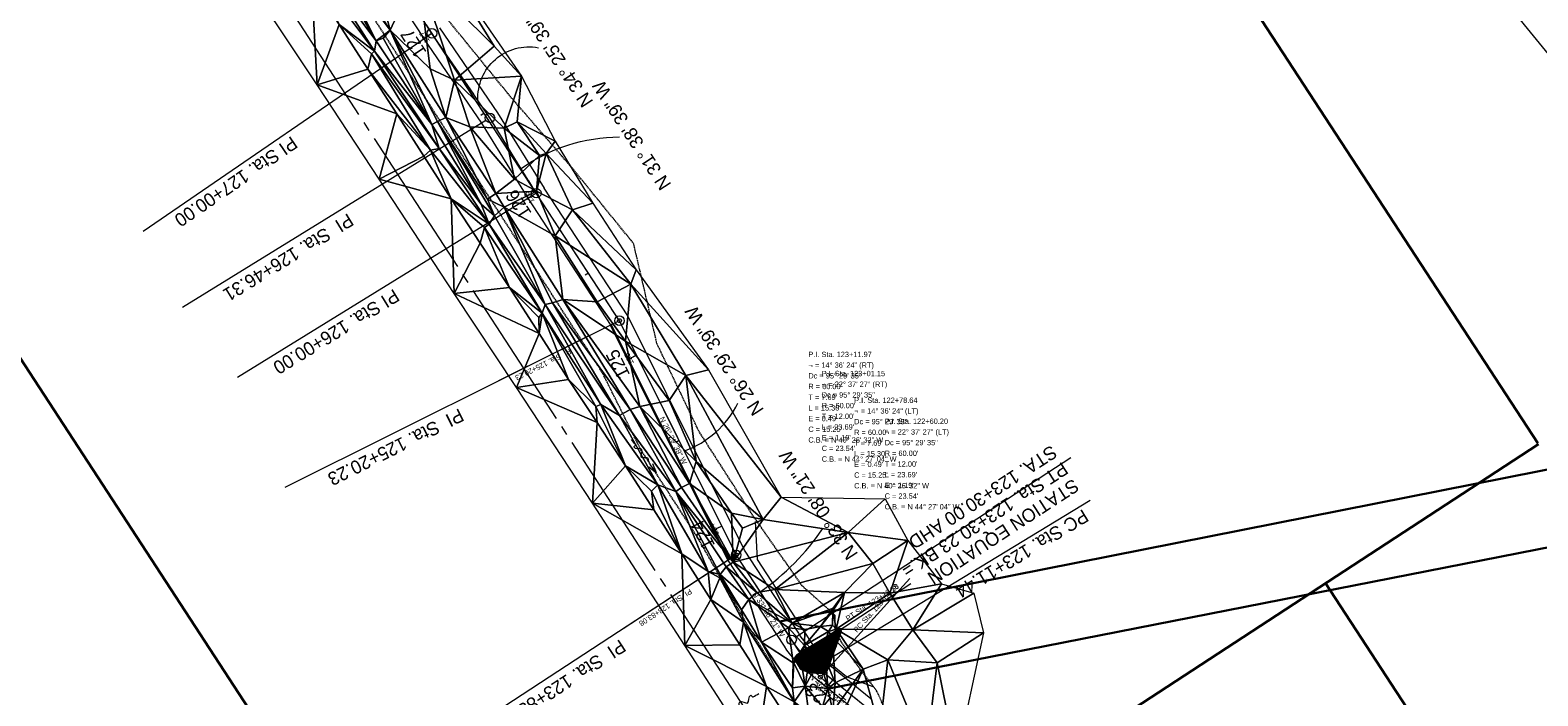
# Model space of a CAD drawing. Extents: x 2399984 to 2508823, y 556481 to 592637.
# Tile 22 of 158: x 2438428 to 2439218, y 562695 to 563043. Entities that reach past the tile are written whole.
import ezdxf
from ezdxf.enums import TextEntityAlignment as Align

# ---------------------------------------------------------------- set-up
doc = ezdxf.new("R2010")
doc.units = 0
doc.header["$MEASUREMENT"] = 0
for name, pattern in [('cl20', [100, 5, -5, 80, -5, 5]), ('cl50', [100, 7.5, -7.5, 70, -7.5, 7.5]), ('constlimit', [0.85, 0.65, -0.1, -0.1]), ('fencepr', [1, 0.925, 0.075]), ('stream', [1.4, 0.7, -0.1, 0.1, -0.1, 0.1, -0.1, 0.1, -0.1])]:
    doc.linetypes.add(name, pattern=pattern)
for name, color, linetype, lineweight in [('DR_X_Flow_Arrow', 151, 'Continuous', 0), ('DT_X_Triangles', 91, 'Continuous', 0), ('EV_Ecological_Wetlands', 151, 'stream', 13), ('GE_P_CL_20', 7, 'cl20', 13), ('GE_P_CL_50', 7, 'cl50', 13), ('PV_P_Bikeway', 193, 'Continuous', 13), ('RD_P_Fence', 230, 'fencepr', 13), ('RW_P_Const_Limits', 120, 'constlimit', 0), ('RW_X_CL_20', 6, 'cl20', 0)]:
    doc.layers.add(name, color=color, linetype=linetype, lineweight=lineweight)
for name, color, linetype, lineweight, plot in [('GK_Visualization', 30, 'Continuous', 13, False), ('SC_Scratch1', 7, 'Continuous', 0, False), ('SC_Scratch2', 7, 'Continuous', 0, False)]:
    doc.layers.add(name, color=color, linetype=linetype, lineweight=lineweight, plot=plot)
doc.styles.add('Style-font30', font='font30.shx')
doc.styles.add('Style-font31', font='font31.shx')

# ---------------------------------------------------------------- blocks, each defined once
blk = doc.blocks.new('X_27')
at = {"layer": 'GK_Visualization', "color": 1, "linetype": 'Continuous', "lineweight": 0}
for p, q in [((-0.07, -0.07), (0.07, 0.07)), ((-0.07, 0.07), (0.07, -0.07))]:
    blk.add_line(p, q, dxfattribs=at)
blk = doc.blocks.new('X_57')
at = {"layer": 'GK_Visualization', "color": 1, "linetype": 'Continuous', "lineweight": 0}
for p, q in [((-0.07, -0.07), (0.07, 0.07)), ((-0.07, 0.07), (0.07, -0.07))]:
    blk.add_line(p, q, dxfattribs=at)
blk = doc.blocks.new('X_58')
at = {"layer": 'GK_Visualization', "color": 1, "linetype": 'Continuous', "lineweight": 0}
for p, q in [((-0.07, -0.07), (0.07, 0.07)), ((-0.07, 0.07), (0.07, -0.07))]:
    blk.add_line(p, q, dxfattribs=at)
blk = doc.blocks.new('DFL-X_15')
at = {"layer": 'DR_X_Flow_Arrow', "color": 151, "linetype": 'Continuous', "lineweight": 0, "flags": 128}
blk.add_lwpolyline([(-0.08, -0.021), (0, 0), (-0.08, 0.021)], dxfattribs=at)
at = {"layer": 'DR_X_Flow_Arrow', "color": 151, "linetype": 'Continuous', "lineweight": 0}
blk.add_open_spline([(0, 0), (-0.028, 0), (-0.055, 0), (-0.083, 0), (-0.094, 0), (-0.105, 0.005), (-0.116, 0.008), (-0.123, 0.01), (-0.13, 0.013), (-0.137, 0.015), (-0.155, 0.02), (-0.164, -0.02), (-0.179, -0.022), (-0.197, -0.024), (-0.213, 0.018), (-0.228, 0.019), (-0.244, 0.021), (-0.265, -0.028), (-0.284, -0.022), (-0.291, -0.019), (-0.287, 0.001), (-0.295, 0.001), (-0.313, 0), (-0.332, 0), (-0.35, 0)], degree=3, knots=[0, 0, 0, 0, 0.203531, 0.203531, 0.203531, 0.286234, 0.286234, 0.286234, 0.340272, 0.340272, 0.340272, 0.477755, 0.477755, 0.477755, 0.633727, 0.633727, 0.633727, 0.804111, 0.804111, 0.804111, 0.865463, 0.865463, 0.865463, 1, 1, 1, 1], dxfattribs=at)
blk = doc.blocks.new('DFL-X_16')
at = {"layer": 'DR_X_Flow_Arrow', "color": 151, "linetype": 'Continuous', "lineweight": 0, "flags": 128}
blk.add_lwpolyline([(-0.08, -0.021), (0, 0), (-0.08, 0.022)], dxfattribs=at)
at = {"layer": 'DR_X_Flow_Arrow', "color": 151, "linetype": 'Continuous', "lineweight": 0}
blk.add_open_spline([(0, 0), (-0.028, 0), (-0.055, 0), (-0.083, 0), (-0.094, 0), (-0.105, 0.005), (-0.116, 0.008), (-0.123, 0.01), (-0.13, 0.013), (-0.137, 0.015), (-0.155, 0.02), (-0.164, -0.02), (-0.179, -0.022), (-0.197, -0.024), (-0.213, 0.018), (-0.228, 0.02), (-0.244, 0.021), (-0.265, -0.028), (-0.284, -0.022), (-0.291, -0.019), (-0.287, 0.001), (-0.295, 0.001), (-0.313, 0), (-0.332, 0), (-0.35, 0)], degree=3, knots=[0, 0, 0, 0, 0.203531, 0.203531, 0.203531, 0.286234, 0.286234, 0.286234, 0.340272, 0.340272, 0.340272, 0.477755, 0.477755, 0.477755, 0.633727, 0.633727, 0.633727, 0.804111, 0.804111, 0.804111, 0.865463, 0.865463, 0.865463, 1, 1, 1, 1], dxfattribs=at)
blk = doc.blocks.new('X_158')
at = {"layer": 'GK_Visualization', "color": 1, "linetype": 'Continuous', "lineweight": 0}
for p, q in [((-0.07, -0.07), (0.07, 0.07)), ((-0.07, 0.07), (0.07, -0.07))]:
    blk.add_line(p, q, dxfattribs=at)
blk = doc.blocks.new('X_159')
at = {"layer": 'GK_Visualization', "color": 1, "linetype": 'Continuous', "lineweight": 0}
for p, q in [((-0.07, -0.07), (0.07, 0.07)), ((-0.07, 0.07), (0.07, -0.07))]:
    blk.add_line(p, q, dxfattribs=at)
blk = doc.blocks.new('SURVPN-CROSS_100')
at = {"layer": 'GK_Visualization', "color": 30, "linetype": 'Continuous', "lineweight": 0}
for p, q in [((0.07, 0), (-0.07, 0)), ((0, 0.07), (0, -0.07))]:
    blk.add_line(p, q, dxfattribs=at)
blk = doc.blocks.new('SURVPN-CROSS_101')
at = {"layer": 'GK_Visualization', "color": 30, "linetype": 'Continuous', "lineweight": 0}
for p, q in [((0.07, 0), (-0.07, 0)), ((0, 0.07), (0, -0.07))]:
    blk.add_line(p, q, dxfattribs=at)
blk = doc.blocks.new('SURVPN-CROSS_102')
at = {"layer": 'GK_Visualization', "color": 30, "linetype": 'Continuous', "lineweight": 0}
for p, q in [((0.07, 0), (-0.07, 0)), ((0, 0.07), (0, -0.07))]:
    blk.add_line(p, q, dxfattribs=at)
blk = doc.blocks.new('SURVPN-CROSS_103')
at = {"layer": 'GK_Visualization', "color": 30, "linetype": 'Continuous', "lineweight": 0}
for p, q in [((0.07, 0), (-0.07, 0)), ((0, 0.07), (0, -0.07))]:
    blk.add_line(p, q, dxfattribs=at)
blk = doc.blocks.new('X_160')
at = {"layer": 'GK_Visualization', "color": 1, "linetype": 'Continuous', "lineweight": 0}
for p, q in [((-0.07, -0.07), (0.07, 0.07)), ((-0.07, 0.07), (0.07, -0.07))]:
    blk.add_line(p, q, dxfattribs=at)
blk = doc.blocks.new('X_161')
at = {"layer": 'GK_Visualization', "color": 1, "linetype": 'Continuous', "lineweight": 0}
for p, q in [((-0.07, -0.07), (0.07, 0.07)), ((-0.07, 0.07), (0.07, -0.07))]:
    blk.add_line(p, q, dxfattribs=at)
blk = doc.blocks.new('X_162')
at = {"layer": 'GK_Visualization', "color": 1, "linetype": 'Continuous', "lineweight": 0}
for p, q in [((-0.07, -0.07), (0.07, 0.07)), ((-0.07, 0.07), (0.07, -0.07))]:
    blk.add_line(p, q, dxfattribs=at)

msp = doc.modelspace()

# ---------------------------------------------------------------- hatches: boundary and pattern name
at = {"layer": 'EV_Ecological_Wetlands', "linetype": 'Continuous'}
h = msp.add_hatch(dxfattribs=at)
h.set_pattern_fill('HATCH', color=256, style=0, pattern_type=2)
h.set_pattern_definition([(168.1391, (2438810.34832, 562695.60616), (-0.0513842, -0.2446623), [])])
h.paths.add_polyline_path([(2438853.19, 562729.77), (2438852.39, 562730), (2438845.91, 562725.9), (2438831.8, 562717.37), (2438829.86, 562716.11), (2438828.61, 562714.41), (2438829.75, 562712.02), (2438831.8, 562708.72), (2438833.96, 562707.81), (2438836.8, 562707.01), (2438839.99, 562706.67), (2438842.27, 562706.56), (2438844.2, 562706.33), (2438845.79, 562707.7), (2438853.42, 562728.52)])
h = msp.add_hatch(dxfattribs=at)
h.set_pattern_fill('HATCH', color=256, style=0, pattern_type=2)
h.set_pattern_definition([(213.13908, (2438772.7972, 562673.42671), (0.1366683, -0.2093365), [])])
h.paths.add_polyline_path([(2438845.91, 562725.9), (2438831.8, 562717.37), (2438829.86, 562716.11), (2438828.61, 562714.41), (2438829.75, 562712.02), (2438831.8, 562708.72), (2438833.96, 562707.81), (2438836.8, 562707.01), (2438839.99, 562706.67), (2438842.27, 562706.56), (2438844.2, 562706.33), (2438845.79, 562707.7), (2438852.1, 562724.91), (2438850.11, 562728.21), (2438850.11, 562728.55)])

# ---------------------------------------------------------------- linework, layer by layer
at = {"layer": 'EV_Ecological_Wetlands', "linetype": 'Continuous', "flags": 128}
for points in [[(2438853.19, 562729.77), (2438852.39, 562730), (2438845.91, 562725.9), (2438831.8, 562717.37), (2438829.86, 562716.11), (2438828.61, 562714.41), (2438829.75, 562712.02), (2438831.8, 562708.72), (2438833.96, 562707.81), (2438836.8, 562707.01), (2438839.99, 562706.67), (2438842.27, 562706.56), (2438844.2, 562706.33), (2438845.79, 562707.7), (2438853.42, 562728.52), (2438853.19, 562729.77)], [(2438845.91, 562725.9), (2438831.8, 562717.37), (2438829.86, 562716.11), (2438828.61, 562714.41), (2438829.75, 562712.02), (2438831.8, 562708.72), (2438833.96, 562707.81), (2438836.8, 562707.01), (2438839.99, 562706.67), (2438842.27, 562706.56), (2438844.2, 562706.33), (2438845.79, 562707.7), (2438852.1, 562724.91), (2438850.11, 562728.21), (2438850.11, 562728.55), (2438845.91, 562725.9)]]:
    msp.add_lwpolyline(points, close=True, dxfattribs=at)
at = {"layer": 'GE_P_CL_20'}
for p, q in [((2438737, 562891.28), (2438516.53, 563228.98)), ((2438798.19, 562768.53), (2438737, 562891.28)), ((2438832.38, 562716.15), (2438798.19, 562768.53)), ((2438855.63, 562692.41), (2438842.28, 562704.54))]:
    msp.add_line(p, q, dxfattribs=at)
at = {"layer": 'GE_P_CL_20', "linetype": 'Continuous'}
for p, q in [((2438638.73, 563041.81), (2438637.05, 563040.72)), ((2438666.06, 562999.94), (2438664.39, 562998.85)), ((2438693.4, 562958.08), (2438691.72, 562956.98)), ((2438720.73, 562916.21), (2438719.05, 562915.12)), ((2438736.11, 562890.84), (2438673.69, 562859.72)), ((2438746.03, 562873.18), (2438744.24, 562872.28)), ((2438768.33, 562828.43), (2438766.54, 562827.53)), ((2438790.64, 562783.68), (2438788.85, 562782.79)), ((2438797.35, 562767.98), (2438738.91, 562729.83)), ((2438842.95, 562705.28), (2438889.14, 562756.13)), ((2438833.22, 562716.7), (2438889.7, 562753.58)), ((2438816.27, 562740.84), (2438814.6, 562739.74)), ((2438845.45, 562701.67), (2438844.1, 562700.19))]:
    msp.add_line(p, q, dxfattribs=at)
for centre in [(2438737, 562891.28), (2438798.19, 562768.53), (2438832.38, 562716.15), (2438842.28, 562704.54)]:
    msp.add_circle(centre, 1, dxfattribs=at)
at = {"layer": 'GE_P_CL_20', "extrusion": (0, 0, -1)}
msp.add_arc((-2438882.63, 562748.95), 60, 312.25438, 326.86092, dxfattribs=at)
at = {"layer": 'GE_P_CL_50'}
for p, q in [((2438638.73, 563041.81), (2438516.53, 563228.98)), ((2438669.1, 562997.5), (2438638.73, 563041.81)), ((2438693.4, 562958.08), (2438669.1, 562997.5)), ((2438737, 562891.28), (2438693.4, 562958.08)), ((2438798.19, 562768.53), (2438737, 562891.28)), ((2438827.21, 562724.09), (2438798.19, 562768.53)), ((2438865.65, 562689.3), (2438839.76, 562710.2))]:
    msp.add_line(p, q, dxfattribs=at)
at = {"layer": 'GE_P_CL_50', "linetype": 'Continuous'}
for p, q in [((2438636.67, 563040.4), (2438487.34, 562938.05)), ((2438638.73, 563041.81), (2438634.54, 563039.08)), ((2438666.97, 562996.19), (2438507.94, 562898.18)), ((2438691.27, 562956.76), (2438536.82, 562861.58)), ((2438693.4, 562958.08), (2438689.21, 562955.34)), ((2438734.77, 562890.17), (2438561.59, 562803.85)), ((2438746.03, 562873.18), (2438741.55, 562870.95)), ((2438829.3, 562725.45), (2438973.55, 562819.63)), ((2438842.06, 562711.18), (2438983.68, 562797.32)), ((2438790.64, 562783.68), (2438786.16, 562781.45)), ((2438796.1, 562767.16), (2438650, 562671.78)), ((2438848.65, 562703.02), (2438845.51, 562699.13))]:
    msp.add_line(p, q, dxfattribs=at)
for centre in [(2438638.73, 563041.81), (2438669.1, 562997.5), (2438693.4, 562958.08), (2438737, 562891.28), (2438798.19, 562768.53), (2438827.21, 562724.09), (2438839.76, 562710.2)]:
    msp.add_circle(centre, 2.5, dxfattribs=at)
at = {"layer": 'GE_P_CL_50', "linetype": 'Continuous', "extrusion": (0, 0, -1)}
for centre, radius, start, end in [((-2438689.57, 563007.97), 26.78, 357.20064, 100.63692), ((-2438737.47, 562897.68), 89.88, 54.63587, 89.7435)]:
    msp.add_arc(centre, radius, start, end, dxfattribs=at)
at = {"layer": 'GE_P_CL_50', "linetype": 'Continuous'}
for centre, radius, start, end in [((2438753.74, 562870.76), 50.74, 289.90091, 333.39759), ((2438739.68, 562852.51), 125.32, 304.54858, 326.00224)]:
    msp.add_arc(centre, radius, start, end, dxfattribs=at)
at = {"layer": 'GE_P_CL_50', "extrusion": (0, 0, -1)}
msp.add_arc((-2438877.45, 562756.89), 60, 308.91604, 326.86092, dxfattribs=at)
at = {"layer": 'GK_Visualization', "color": 1, "flags": 128}
for points in [[(2438832.38, 562716.15), (2438798.19, 562768.53), (2438737, 562891.28), (2438516.53, 563228.98), (2438451.46, 563305.92), (2438322.11, 563526.77), (2438051.49, 563959.19, 0.050315)], [(2438934.14, 562575.7, -0.038042), (2438929.75, 562583.69), (2438912.62, 562621.43, 0.038042), (2438908.23, 562629.42), (2438878.2, 562675.41, 0.07846), (2438865.65, 562689.3), (2438839.76, 562710.2, -0.07846), (2438827.21, 562724.09)]]:
    msp.add_lwpolyline(points, format="xyb", dxfattribs=at)
msp.add_lwpolyline([(2438693.4, 562958.08), (2438669.1, 562997.5), (2438638.73, 563041.81)], dxfattribs=at)
at = {"layer": 'GK_Visualization', "color": 30, "extrusion": (0, 0, -1)}
msp.add_arc((-2438877.45, 562756.89), 60, 308.91604, 326.86092, dxfattribs=at)
at = {"layer": 'PV_P_Bikeway'}
for p, q in [((2438634.57, 563039.03), (2438512.51, 563225.99)), ((2438673.29, 563000.22), (2438642.85, 563044.64)), ((2438664.91, 562994.77), (2438634.6, 563038.98)), ((2438689.14, 562955.45), (2438664.91, 562994.77)), ((2438697.65, 562960.7), (2438673.29, 563000.22)), ((2438732.66, 562888.79), (2438689.17, 562955.4)), ((2438741.35, 562893.77), (2438697.62, 562960.76)), ((2438802.53, 562771.02), (2438741.35, 562893.77)), ((2438741.52, 562893.42), (2438741.41, 562893.69)), ((2438793.84, 562766.04), (2438732.66, 562888.79)), ((2438823.45, 562720.69), (2438793.84, 562766.04)), ((2438830.96, 562727.48), (2438802.53, 562771.02)), ((2438868.79, 562693.19), (2438843.51, 562713.6)), ((2438862.51, 562685.41), (2438836, 562706.81))]:
    msp.add_line(p, q, dxfattribs=at)
at = {"layer": 'PV_P_Bikeway', "extrusion": (0, 0, -1)}
for centre in [(-2438881.2, 562760.28), (-2438873.69, 562753.49)]:
    msp.add_arc(centre, 60, 308.91604, 326.86092, dxfattribs=at)
at = {"layer": 'RD_P_Fence'}
for p, q in [((2438809.3, 562766.14), (2438808.21, 562786.11)), ((2438839.08, 562720.53), (2438809.3, 562766.14)), ((2438856.04, 562704.77), (2438842.96, 562715.32)), ((2438869.91, 562699.52), (2438856.04, 562704.77))]:
    msp.add_line(p, q, dxfattribs=at)
at = {"layer": 'RD_P_Fence', "extrusion": (0, 0, -1)}
msp.add_arc((-2438882.63, 562748.95), 52, 319.70273, 326.86092, dxfattribs=at)
at = {"layer": 'RW_P_Const_Limits'}
for p, q in [((2438806.56, 562789.81), (2438778.56, 562833.48)), ((2438832.77, 562752.3), (2438806.56, 562789.81)), ((2438850.11, 562728.21), (2438850.05, 562736.87)), ((2438850.11, 562728.21), (2438852.69, 562723.93)), ((2438860.39, 562712.37), (2438852.69, 562723.93))]:
    msp.add_line(p, q, dxfattribs=at)
at = {"layer": 'RW_P_Const_Limits', "flags": 128}
for points in [[(2438778.56, 562833.48), (2438778.59, 562833.42), (2438756.66, 562879.24), (2438744.43, 562931.68), (2438712.71, 562970.69), (2438679.71, 563008.85), (2438647.96, 563047.84), (2438618.38, 563088.24), (2438590.89, 563130.01), (2438568.4, 563175.03), (2438538.2, 563215.96), (2438508.97, 563257.51), (2438454.03, 563337.2), (2438441.5, 563367.71), (2438441.5, 563367.71)], [(2438778.14, 562777.45), (2438748.07, 562823.91), (2438727.99, 562864.19), (2438500.16, 563217.38), (2438487.39, 563232.46), (2438486.64, 563238.37)], [(2438831.37, 562687.64), (2438831.37, 562687.64), (2438803.53, 562732.81), (2438778.14, 562777.45)], [(2438850.05, 562736.87), (2438832.45, 562752.63), (2438832.77, 562752.3), (2438832.77, 562752.3)], [(2438860.39, 562712.37), (2438860.39, 562712.37), (2438860.39, 562712.37)], [(2438872.13, 562696.88), (2438860.39, 562712.37), (2438860.39, 562712.37)], [(2439032.27, 562467.26), (2439000.25, 562506.9), (2438968.43, 562545.48), (2438939.27, 562584.92), (2438911.18, 562625.88), (2438884.51, 562668.19), (2438872.13, 562696.88)]]:
    msp.add_lwpolyline(points, dxfattribs=at)
at = {"layer": 'RW_X_CL_20'}
for p, q in [((2439330.9, 561875.89), (2438239.32, 563554.6)), ((2442616.69, 558860.03), (2438921.81, 563402.2))]:
    msp.add_line(p, q, dxfattribs=at)
at = {"layer": 'SC_Scratch1', "color": 4, "lineweight": 30}
for p, q in [((2439218.21, 562827.16), (2438494.2, 563936.13)), ((2438680.94, 562476.39), (2437915.18, 563649.32)), ((2438673.58, 562470.77), (2439218.59, 562826.58)), ((2439871.8, 561582.27), (2439107, 562753.73))]:
    msp.add_line(p, q, dxfattribs=at)
at = {"layer": 'SC_Scratch1', "color": 2, "lineweight": 30}
for p, q in [((2438820.98, 562733.62), (2441530.64, 563270.07)), ((2438846.09, 562698.47), (2441481.01, 563215.56))]:
    msp.add_line(p, q, dxfattribs=at)
at = {"layer": 'SC_Scratch2', "color": 4, "linetype": 'Continuous', "lineweight": 30}
msp.add_line((2438793.71, 562766.3), (2438732.53, 562889.05), dxfattribs=at)

# ---------------------------------------------------------------- block references
at = {"layer": 'DR_X_Flow_Arrow', "color": 151, "linetype": 'Continuous', "lineweight": 0, "xscale": 62.5, "yscale": 62.5, "zscale": 62.5}
for name, p, rotation in [('DFL-X_15', (2438756.37, 562811.52), 306.7034486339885), ('DFL-X_16', (2438791.25, 562684.7), 210.9795999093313)]:
    msp.add_blockref(name, p, dxfattribs=dict(at, rotation=rotation))
at = {"layer": 'GK_Visualization', "color": 1, "linetype": 'Continuous', "lineweight": 0}
for name, p in [('X_162', (2438638.73, 563041.81)), ('X_161', (2438669.1, 562997.5)), ('X_160', (2438693.4, 562958.08)), ('X_58', (2438737, 562891.28)), ('X_57', (2438798.19, 562768.53)), ('X_159', (2438827.21, 562724.09)), ('X_27', (2438836.59, 562709.72)), ('X_158', (2438839.76, 562710.2))]:
    msp.add_blockref(name, p, dxfattribs=at)
at = {"layer": 'GK_Visualization', "color": 30, "linetype": 'Continuous', "lineweight": 0}
for name, p in [('SURVPN-CROSS_103', (2438877.45, 562756.89)), ('SURVPN-CROSS_100', (2438827.21, 562724.09)), ('SURVPN-CROSS_102', (2438832.38, 562716.15)), ('SURVPN-CROSS_101', (2438839.76, 562710.2))]:
    msp.add_blockref(name, p, dxfattribs=at)

# ---------------------------------------------------------------- texts
at = {"layer": 'GE_P_CL_20', "linetype": 'Continuous', "style": 'Style-font31'}
for s, rotation, p in [('127', 123.13908, (2438636.01, 563040.48)), ('126', 123.13908, (2438690.83, 562956.52)), ('125', 116.49428, (2438743.31, 562871.91)), ('124', 116.49428, (2438787.9, 562782.46)), ('123', 137.74562, (2438843.4, 562699.48))]:
    msp.add_text(s, height=2.8, rotation=rotation, dxfattribs=at).set_placement(p, align=Align.CENTER)
for s, rotation, p in [('PI  Sta. 125+20.23', 206.49428, (2438710.78, 562876.65)), ('PI  Sta. 123+83.08', 213.13908, (2438773.83, 562750.96)), ('PT Sta. 123+19.58', 33.13908, (2438856.74, 562733.73)), ('PC Sta. 123+04.28', 47.74562, (2438861.42, 562727.69))]:
    msp.add_text(s, height=2.8, rotation=rotation, dxfattribs=at).set_placement(p)
for s, p in [('P.I. Sta. 123+11.97', (2438836, 562875)), ('¬', (2438836, 562869.4)), ('= 14%%d 36\' 24" (RT)', (2438839.5, 562869.4)), ('Dc = 95%%d 29\' 35"', (2438836, 562863.8)), ("R = 60.00'", (2438836, 562858.2)), ('¬', (2438843, 562859.4)), ('P.I. Sta. 123+01.15', (2438843, 562865)), ('= 22%%d 37\' 27" (RT)', (2438846.5, 562859.4)), ("T = 7.69'", (2438836, 562852.6)), ('Dc = 95%%d 29\' 35"', (2438843, 562853.8)), ('P.I. Sta. 122+78.64', (2438860, 562851)), ("L = 15.30'", (2438836, 562847)), ("T = 12.00'", (2438843, 562842.6)), ("R = 60.00'", (2438843, 562848.2)), ('¬', (2438860, 562845.4)), ('= 14%%d 36\' 24" (LT)', (2438863.5, 562845.4)), ("C = 15.25'", (2438836, 562835.8)), ("E = 0.49'", (2438836, 562841.4)), ("L = 23.69'", (2438843, 562837)), ('Dc = 95%%d 29\' 35"', (2438860, 562839.8)), ('P.I. Sta. 122+60.20', (2438876, 562840)), ('= 22%%d 37\' 27" (LT)', (2438879.5, 562834.4)), ('C.B. = N 40%%d 26\' 32" W', (2438836, 562830.2)), ("E = 1.19'", (2438843, 562831.4)), ("T = 7.69'", (2438860, 562828.6)), ("R = 60.00'", (2438860, 562834.2)), ('¬', (2438876, 562834.4)), ('Dc = 95%%d 29\' 35"', (2438876, 562828.8)), ("C = 23.54'", (2438843, 562825.8)), ('C.B. = N 44%%d 27\' 04" W', (2438843, 562820.2)), ("L = 15.30'", (2438860, 562823)), ("R = 60.00'", (2438876, 562823.2)), ("C = 15.25'", (2438860, 562811.8)), ("E = 0.49'", (2438860, 562817.4)), ("T = 12.00'", (2438876, 562817.6)), ("L = 23.69'", (2438876, 562812)), ('C.B. = N 40%%d 26\' 32" W', (2438860, 562806.2)), ("E = 1.19'", (2438876, 562806.4)), ("C = 23.54'", (2438876, 562800.8)), ('C.B. = N 44%%d 27\' 04" W', (2438876, 562795.2))]:
    msp.add_text(s, height=2.8, dxfattribs=at).set_placement(p, align=Align.TOP_LEFT)
for s, rotation, p in [('N 26%%d 29\' 39" W', 296.49428, (2438766.44, 562829.1)), ('N 33%%d 08\' 21" W', 303.13908, (2438816.33, 562738.18)), ('N 47%%d 44\' 44" W', 317.74562, (2438848.17, 562697.3))]:
    msp.add_text(s, height=2.8, rotation=rotation, dxfattribs=at).set_placement(p, align=Align.TOP_CENTER)
at = {"layer": 'GE_P_CL_50', "linetype": 'Continuous', "style": 'Style-font31'}
for s, p in [('N 34%%d 25\' 39" W', (2438699.56, 563029.84)), ('N 31%%d 38\' 39" W', (2438740.48, 562986.46)), ('N 26%%d 29\' 39" W', (2438789, 562868.37)), ('N 33%%d 08\' 21" W', (2438838.33, 562792.81))]:
    msp.add_text(s, height=7, rotation=123.13908, dxfattribs=at).set_placement(p, align=Align.TOP_CENTER)
for s, rotation, p in [('127', 123.13908, (2438631.94, 563038.5)), ('126', 123.13908, (2438686.98, 562954.18)), ('125', 116.49428, (2438739.23, 562870)), ('124', 116.49428, (2438783.78, 562780.63)), ('123', 141.08396, (2438843.86, 562697.25))]:
    msp.add_text(s, height=7, rotation=rotation, dxfattribs=at).set_placement(p, align=Align.CENTER)
for s, rotation, p in [('PI Sta. 127+00.00', 214.42757, (2438565.08, 562988.28)), ('PI  Sta. 126+46.31', 211.64413, (2438594.76, 562947.79)), ('PI Sta. 126+00.00', 211.64413, (2438618.77, 562908.2)), ('PI  Sta. 125+20.23', 206.49428, (2438653.06, 562845.5)), ('PC Sta. 123+11.44', 211.30997, (2438979.97, 562792.76)), ('PI  Sta. 123+83.08', 213.13908, (2438737.3, 562724.6))]:
    msp.add_text(s, height=7, rotation=rotation, dxfattribs=at).set_placement(p)
at = {"layer": 'GE_P_CL_50', "linetype": 'Continuous', "insert": (2438963.25, 562826.45), "char_height": 7, "attachment_point": 7, "rotation": 213.13908, "line_spacing_factor": 0.9, "style": 'Style-font31'}
msp.add_mtext('STATION EQUATION\\PPT Sta. 123+30.23 BK.=\\PSTA. 123+30.00 AHD.\\P', dxfattribs=at)
at = {"layer": 'GK_Visualization', "color": 1, "style": 'Style-font30'}
for s, p in [('TEMP10019', (2438638.73, 563041.81)), ('TEMP10018', (2438669.1, 562997.5)), ('TEMP10017', (2438693.4, 562958.08)), ('TEMP38', (2438737, 562891.28)), ('TEMP37', (2438798.19, 562768.53)), ('TEMP10016', (2438827.21, 562724.09)), ('TEMP107', (2438836.59, 562709.72)), ('TEMP10015', (2438839.76, 562710.2))]:
    msp.add_text(s, height=0.14, dxfattribs=at).set_placement(p, align=Align.RIGHT)

# ---------------------------------------------------------------- meshes
at = {"layer": 'DT_X_Triangles'}
mesh = msp.add_polyface(dxfattribs=at)
corners = [(2438459.1, 563197.43), (2438500.89, 563183.08), (2438489.74, 563150.12), (2438485.98, 563228.7), (2438523.66, 563180.92), (2438519.05, 563177.33), (2438515.46, 563160.98), (2438530.04, 563138.88), (2438534.35, 563081.25), (2438490.04, 563215.64), (2438519.6, 563168.96), (2438516.33, 563166.91), (2438551.52, 563127.6), (2438548.33, 563125.91), (2438528.87, 563186.12), (2438560.21, 563132.21), (2438554.5, 563130.24), (2438535.46, 563209.98), (2438544.44, 563172.36), (2438557.75, 563144.88), (2438546.15, 563124.14), (2438545.53, 563115.38), (2438561.01, 563091.86), (2438575.6, 563069.21), (2438578.61, 563014.82), (2438565.23, 563165.92), (2438581.58, 563085.35), (2438580.28, 563076.79), (2438554.21, 563215.53), (2438581.56, 563183.01), (2438571.1, 563179.56), (2438587.14, 563100.16), (2438600.84, 563110.39), (2438576.96, 563075.12)]
mesh.append_faces([[corners[k] for k in face] for face in [(0, 1, 2), (3, 4, 5), (2, 1, 6), (2, 6, 7), (2, 7, 8), (9, 5, 10), (9, 10, 11), (9, 11, 1), (1, 11, 6), (6, 11, 10), (6, 10, 7), (5, 4, 12), (5, 12, 10), (10, 12, 13), (10, 13, 7), (4, 14, 15), (4, 15, 16), (4, 16, 12), (14, 17, 18), (14, 18, 19), (14, 19, 15), (7, 13, 20), (7, 20, 21), (7, 21, 8), (8, 21, 22), (8, 22, 23), (8, 23, 24), (17, 25, 18), (18, 25, 19), (21, 20, 13), (21, 13, 22), (13, 12, 26), (13, 26, 27), (13, 27, 22), (12, 16, 26), (28, 29, 30), (28, 30, 25), (16, 15, 26), (19, 31, 15), (19, 25, 32), (22, 27, 33), (22, 33, 23)]])
mesh = msp.add_polyface(dxfattribs=at)
corners = [(2438557.75, 563144.88), (2438600.84, 563110.39), (2438587.14, 563100.16), (2438560.21, 563132.21), (2438588.17, 563087.15), (2438581.58, 563085.35), (2438565.23, 563165.92), (2438571.1, 563179.56), (2438616.73, 563122.57), (2438609.59, 563115.77), (2438581.56, 563183.01), (2438575.6, 563069.21), (2438576.96, 563075.12), (2438590.09, 563046.49), (2438578.61, 563014.82), (2438580.28, 563076.79), (2438608.66, 563032.42), (2438605.19, 563023.08), (2438620.3, 562999.68), (2438609.49, 563037.85), (2438585.9, 563085.29), (2438616.8, 563043.42), (2438631.34, 563074.91), (2438612.09, 563061.54), (2438607.11, 563031.1), (2438642.48, 562981.5), (2438638.6, 562994), (2438613.2, 563039.2), (2438640.82, 563084.59), (2438637.8, 563023.29), (2438645.96, 562997.73), (2438671.42, 563035.14), (2438650.49, 563017.35), (2438685.72, 563019.3)]
mesh.append_faces([[corners[k] for k in face] for face in [(0, 1, 2), (3, 2, 4), (3, 4, 5), (6, 7, 8), (6, 8, 9), (6, 9, 1), (7, 10, 8), (11, 12, 13), (11, 13, 14), (12, 15, 16), (12, 16, 13), (14, 13, 17), (14, 17, 18), (15, 5, 19), (15, 19, 16), (5, 4, 20), (5, 20, 19), (20, 4, 21), (20, 21, 19), (2, 1, 22), (2, 22, 23), (2, 23, 4), (4, 23, 21), (13, 16, 24), (13, 24, 17), (1, 9, 22), (24, 16, 25), (16, 19, 26), (19, 21, 27), (19, 27, 26), (9, 8, 28), (9, 28, 22), (23, 22, 21), (27, 21, 26), (21, 22, 29), (21, 29, 30), (22, 28, 31), (22, 31, 32), (22, 32, 29), (29, 32, 30), (28, 33, 31), (32, 31, 33)]])
mesh = msp.add_polyface(dxfattribs=at)
corners = [(2438578.61, 563014.82), (2438620.3, 562999.68), (2438611.11, 562965.48), (2438605.19, 563023.08), (2438607.11, 563031.1), (2438638.04, 562980.59), (2438642.48, 562981.5), (2438608.66, 563032.42), (2438638.6, 562994), (2438634.56, 562977.41), (2438648.82, 562955.15), (2438616.8, 563043.42), (2438645.96, 562997.73), (2438641.66, 562995.65), (2438668.64, 562941.92), (2438664.58, 562952.35), (2438667.9, 562954.96), (2438671.49, 562946.26), (2438650.49, 563017.35), (2438658.58, 562992.83), (2438672.12, 562957.96), (2438685.72, 563019.3), (2438676.52, 562992.1), (2438682.01, 562965.35), (2438676.58, 562950.81), (2438693.46, 562959.19), (2438695.12, 562977.76), (2438683.37, 562995.52), (2438703.24, 562935.65), (2438703.35, 562985.34), (2438698.57, 562978.91), (2438712.4, 562949.31), (2438723.02, 562952.9)]
mesh.append_faces([[corners[k] for k in face] for face in [(0, 1, 2), (3, 4, 5), (3, 5, 1), (4, 6, 5), (7, 8, 6), (2, 1, 9), (2, 9, 10), (11, 12, 13), (11, 13, 8), (1, 5, 9), (9, 5, 10), (5, 6, 14), (5, 14, 10), (8, 13, 15), (8, 15, 6), (13, 12, 16), (13, 16, 17), (13, 17, 15), (6, 15, 14), (12, 18, 19), (12, 19, 20), (12, 20, 16), (18, 21, 22), (18, 22, 19), (19, 22, 23), (19, 23, 20), (16, 20, 24), (16, 24, 17), (20, 25, 24), (20, 23, 25), (22, 26, 23), (22, 21, 27), (22, 27, 26), (24, 25, 28), (23, 26, 25), (27, 21, 29), (27, 29, 30), (27, 30, 26), (25, 30, 31), (25, 26, 30), (30, 29, 32), (30, 32, 31)]])
mesh = msp.add_polyface(dxfattribs=at)
corners = [(2438611.11, 562965.48), (2438648.82, 562955.15), (2438650.33, 562905.47), (2438668.64, 562941.92), (2438666.34, 562940.01), (2438664.07, 562931.86), (2438679.37, 562908.59), (2438694.85, 562884.52), (2438682.95, 562856.26), (2438664.58, 562952.35), (2438671.49, 562946.26), (2438696.49, 562895.15), (2438698.09, 562899.74), (2438676.58, 562950.81), (2438703.24, 562935.65), (2438707.4, 562902.37), (2438701.99, 562900.65), (2438694.66, 562893.02), (2438710.33, 562860.45), (2438725.3, 562837.85), (2438722.9, 562795.76), (2438693.46, 562959.19), (2438712.4, 562949.31), (2438727.25, 562847.38), (2438724.55, 562846.31), (2438737.02, 562841.55), (2438742.6, 562844.74), (2438742.88, 562910.41), (2438725.36, 562901.23), (2438740.19, 562880.47), (2438747.66, 562846.33), (2438723.02, 562952.9), (2438745.77, 562917.9), (2438740.2, 562815.21)]
mesh.append_faces([[corners[k] for k in face] for face in [(0, 1, 2), (1, 3, 4), (1, 4, 5), (1, 5, 2), (2, 5, 6), (2, 6, 7), (2, 7, 8), (5, 4, 6), (9, 10, 3), (4, 3, 11), (4, 11, 6), (3, 10, 12), (3, 12, 11), (10, 13, 12), (13, 14, 15), (13, 15, 16), (13, 16, 12), (6, 11, 17), (6, 17, 7), (8, 7, 18), (8, 18, 19), (8, 19, 20), (21, 22, 14), (17, 11, 7), (7, 11, 18), (11, 12, 23), (11, 23, 24), (11, 24, 18), (12, 16, 25), (12, 25, 23), (16, 15, 26), (16, 26, 25), (14, 22, 27), (14, 27, 28), (14, 28, 15), (15, 28, 29), (15, 29, 30), (18, 24, 19), (22, 31, 32), (20, 19, 33), (24, 33, 19), (24, 23, 33)]])
mesh = msp.add_polyface(dxfattribs=at)
corners = [(2438707.4, 562902.37), (2438747.66, 562846.33), (2438742.6, 562844.74), (2438712.4, 562949.31), (2438745.77, 562917.9), (2438742.88, 562910.41), (2438722.9, 562795.76), (2438740.2, 562815.21), (2438754.98, 562792.14), (2438769.74, 562769.05), (2438725.36, 562901.23), (2438740.19, 562880.47), (2438727.25, 562847.38), (2438737.02, 562841.55), (2438757.04, 562805.27), (2438766.62, 562801.84), (2438771.72, 562862.55), (2438763.11, 562849.38), (2438753.83, 562801.93), (2438769.44, 562803.92), (2438783.73, 562865.49), (2438773.65, 562806), (2438777.2, 562817.48), (2438783.5, 562759.91), (2438796.59, 562764.77), (2438792.97, 562762.38), (2438821.67, 562798.88), (2438812.35, 562787.14), (2438795.71, 562790.38), (2438801.42, 562782.57), (2438856.85, 562780.33), (2438876.33, 562798.03), (2438888.15, 562776.12)]
mesh.append_faces([[corners[k] for k in face] for face in [(0, 1, 2), (3, 4, 5), (6, 7, 8), (6, 8, 9), (10, 5, 11), (12, 13, 14), (12, 14, 7), (13, 2, 15), (13, 15, 14), (11, 5, 16), (11, 16, 17), (11, 17, 1), (7, 14, 18), (7, 18, 8), (2, 1, 19), (2, 19, 15), (5, 4, 20), (5, 20, 16), (1, 21, 19), (1, 17, 22), (1, 22, 21), (18, 14, 9), (18, 9, 8), (14, 15, 23), (14, 23, 9), (17, 16, 22), (15, 19, 24), (15, 24, 25), (19, 21, 24), (16, 20, 26), (16, 26, 27), (16, 27, 22), (21, 22, 28), (21, 28, 24), (22, 27, 28), (28, 29, 24), (28, 27, 29), (24, 29, 27), (24, 27, 30), (27, 26, 30), (26, 31, 30), (30, 31, 32)]])
mesh = msp.add_polyface(dxfattribs=at)
corners = [(2438722.9, 562795.76), (2438769.74, 562769.05), (2438771.18, 562721.04), (2438766.62, 562801.84), (2438792.97, 562762.38), (2438789.81, 562758.24), (2438783.5, 562759.91), (2438784.95, 562745.23), (2438789.62, 562756.5), (2438802, 562733.4), (2438800.16, 562721.41), (2438800.91, 562739.72), (2438804.8, 562745.18), (2438796.59, 562764.77), (2438809.01, 562748.92), (2438818.38, 562750.49), (2438856.85, 562780.33), (2438811.52, 562722.85), (2438827.53, 562732.84), (2438825.52, 562730.38), (2438854.92, 562748.82), (2438869.76, 562764.14), (2438848.99, 562740.69), (2438842.41, 562731.11), (2438848.74, 562739.19), (2438848.57, 562731.81), (2438850.63, 562729.69), (2438878.75, 562748.52), (2438890.75, 562729.26), (2438888.15, 562776.12), (2438905.75, 562753.4), (2438922.64, 562748.56), (2438927.73, 562727.77)]
mesh.append_faces([[corners[k] for k in face] for face in [(0, 1, 2), (3, 4, 5), (3, 5, 6), (1, 6, 7), (1, 7, 2), (6, 5, 8), (6, 8, 7), (7, 8, 9), (7, 9, 10), (8, 5, 11), (8, 11, 9), (5, 4, 12), (5, 12, 11), (4, 13, 14), (4, 14, 12), (13, 15, 14), (13, 16, 15), (11, 17, 9), (11, 12, 17), (12, 14, 18), (12, 18, 19), (12, 19, 17), (14, 15, 18), (15, 20, 18), (15, 16, 21), (15, 21, 20), (18, 20, 22), (18, 22, 23), (23, 22, 24), (23, 24, 25), (25, 24, 26), (24, 22, 20), (24, 20, 26), (26, 20, 27), (26, 27, 28), (20, 21, 27), (16, 29, 21), (21, 29, 27), (27, 30, 28), (27, 29, 30), (28, 31, 32), (28, 30, 31)]])
mesh = msp.add_polyface(dxfattribs=at)
corners = [(2438771.18, 562721.04), (2438784.95, 562745.23), (2438800.16, 562721.41), (2438814.12, 562699.62), (2438808.67, 562663.22), (2438802, 562733.4), (2438811.52, 562722.85), (2438828.55, 562691.57), (2438828.16, 562677.88), (2438843.75, 562654), (2438859.42, 562630.18), (2438825.52, 562730.38), (2438828.09, 562712.05), (2438827.62, 562698.94), (2438827.53, 562732.84), (2438834.18, 562729.43), (2438834, 562721.17), (2438842.41, 562731.11), (2438828.32, 562712.05), (2438834.24, 562699.79), (2438832.12, 562713.91), (2438845.97, 562664.67), (2438836.16, 562685.52), (2438841.29, 562674.96), (2438836.67, 562715.04), (2438846.58, 562728.37), (2438842.07, 562714.03), (2438846.12, 562698.59), (2438843.49, 562689.03), (2438844.34, 562681.01), (2438844.56, 562668.91)]
mesh.append_faces([[corners[k] for k in face] for face in [(0, 1, 2), (0, 2, 3), (0, 3, 4), (2, 5, 3), (5, 6, 7), (5, 7, 3), (4, 8, 9), (4, 9, 10), (4, 3, 8), (6, 11, 12), (6, 12, 13), (6, 13, 7), (3, 7, 8), (11, 14, 15), (11, 15, 16), (11, 16, 12), (14, 17, 15), (13, 12, 18), (13, 18, 19), (13, 19, 7), (12, 16, 20), (12, 20, 18), (8, 21, 9), (8, 7, 21), (18, 20, 19), (7, 19, 22), (7, 22, 23), (7, 23, 21), (20, 16, 24), (20, 24, 19), (16, 15, 17), (16, 17, 25), (16, 25, 26), (16, 26, 24), (19, 27, 28), (19, 28, 22), (19, 24, 26), (19, 26, 27), (22, 29, 23), (22, 28, 29), (23, 29, 30), (23, 30, 21)]])
mesh = msp.add_polyface(dxfattribs=at)
corners = [(2438842.07, 562714.03), (2438846.58, 562728.37), (2438848.59, 562725.42), (2438845.15, 562713.5), (2438846.12, 562698.59), (2438842.41, 562731.11), (2438848.57, 562731.81), (2438843.49, 562689.03), (2438848.84, 562686.55), (2438844.34, 562681.01), (2438843.75, 562654), (2438845.97, 562664.67), (2438846.31, 562663.65), (2438867.28, 562628.3), (2438851.53, 562680.06), (2438857.05, 562661.22), (2438844.56, 562668.91), (2438850.01, 562701.57), (2438852.46, 562654.64), (2438850.63, 562729.69), (2438864.71, 562708.68), (2438890.75, 562729.26), (2438877.58, 562713.66), (2438873.42, 562676.87), (2438862.33, 562663.97), (2438874.9, 562632.61), (2438885.36, 562657.03), (2438880.09, 562635.26), (2438897.71, 562665.13), (2438903.55, 562711.98), (2438927.73, 562727.77), (2438913.62, 562662.04), (2438927.51, 562619)]
mesh.append_faces([[corners[k] for k in face] for face in [(0, 1, 2), (0, 2, 3), (0, 3, 4), (5, 6, 1), (7, 4, 8), (7, 8, 9), (10, 11, 12), (10, 12, 13), (9, 8, 14), (9, 14, 15), (9, 15, 16), (16, 15, 11), (3, 2, 17), (3, 17, 4), (11, 18, 12), (11, 15, 18), (4, 17, 8), (12, 18, 13), (1, 6, 19), (1, 19, 2), (2, 19, 20), (2, 20, 17), (8, 17, 20), (8, 20, 14), (19, 21, 22), (19, 22, 20), (14, 20, 23), (14, 23, 24), (14, 24, 15), (18, 15, 25), (15, 24, 25), (24, 23, 26), (24, 26, 27), (20, 22, 23), (23, 22, 28), (23, 28, 26), (22, 21, 29), (22, 29, 28), (21, 30, 29), (28, 29, 31), (28, 31, 32), (29, 30, 31)]])

doc.saveas('drawing.dxf')
